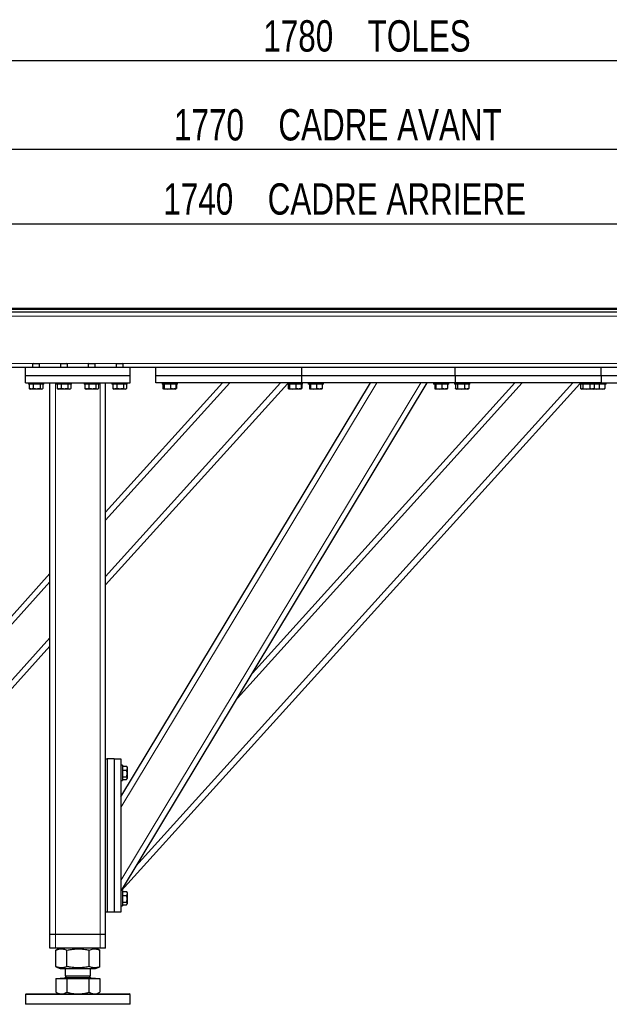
# Model space of a CAD drawing. Header units: millimetres. Extents: x 5 to 589, y 5 to 415.
# Tile 10 of 71: x 65 to 122, y 265 to 359. Entities that reach past the tile are written whole.
import ezdxf

# ---------------------------------------------------------------- set-up
doc = ezdxf.new("R2010")
doc.units = ezdxf.units.MM
doc.layers.add('COTES', color=1, linetype='Continuous')
doc.layers.add('TRAIT-FORT', color=4, linetype='Continuous', lineweight=25)
doc.styles.add('SLDTEXTSTYLE0', font='TXT', dxfattribs={"width": 0.75})
doc.dimstyles.new('SLDDIMSTYLE5', dxfattribs={"dimtxt": 3, "dimasz": 2, "dimexe": 0, "dimexo": 0.0625, "dimgap": 0.75, "dimtad": 1, "dimdec": 0, "dimlfac": 15, "dimrnd": 1e-09, "dimzin": 12, "dimdsep": 46, "dimtxsty": 'SLDTEXTSTYLE0', "dimsah": 1, "dimcen": 0.09, "dimadec": 0, "dimazin": 3, "dimtfac": 1, "dimtdec": 0, "dimtofl": 0, "dimtmove": 0, "dimatfit": 3, "dimfxl": 1, "dimfrac": 2, "dimtolj": 1, "dimtzin": 12, "dimarcsym": 0})

# ---------------------------------------------------------------- blocks, each defined once
blk = doc.blocks.new('_D_51')
at = {"layer": 'COTES', "color": 1, "transparency": 16777216}
for p, q in [((41.247, 331.692), (41.247, 340.538)), ((157.247, 331.692), (157.247, 340.538)), ((41.247, 339.538), (157.247, 339.538))]:
    blk.add_line(p, q, dxfattribs=at)
for points in [[(41.247, 339.538), (43.247, 339.038), (43.247, 340.038)], [(157.247, 339.538), (155.247, 340.038), (155.247, 339.038)]]:
    blk.add_solid(points, dxfattribs=at)
at = {"layer": 'COTES', "color": 1, "transparency": 16777216, "char_height": 3, "attachment_point": 1, "style": 'SLDTEXTSTYLE0'}
for s, insert in [('1740', (79.106, 343.405)), ('CADRE ARRIERE', (89.097, 343.405))]:
    blk.add_mtext(s, dxfattribs=dict(at, insert=insert))
blk = doc.blocks.new('_D_54')
at = {"layer": 'COTES', "color": 1, "transparency": 16777216}
for p, q in [((40.247, 331.692), (40.247, 347.643)), ((158.247, 331.692), (158.247, 347.643)), ((158.247, 346.643), (40.247, 346.643))]:
    blk.add_line(p, q, dxfattribs=at)
for points in [[(40.247, 346.643), (42.247, 346.143), (42.247, 347.143)], [(158.247, 346.643), (156.247, 347.143), (156.247, 346.143)]]:
    blk.add_solid(points, dxfattribs=at)
at = {"layer": 'COTES', "color": 1, "transparency": 16777216, "char_height": 3, "attachment_point": 1, "style": 'SLDTEXTSTYLE0'}
for s, insert in [('1770', (80.133, 350.51)), ('CADRE AVANT', (90.124, 350.51))]:
    blk.add_mtext(s, dxfattribs=dict(at, insert=insert))
blk = doc.blocks.new('_D_55')
at = {"layer": 'COTES', "color": 1, "transparency": 16777216}
for p, q in [((39.914, 332.359), (39.914, 356.152)), ((158.581, 332.359), (158.581, 356.152)), ((39.914, 355.152), (158.581, 355.152))]:
    blk.add_line(p, q, dxfattribs=at)
for points in [[(39.914, 355.152), (41.914, 354.652), (41.914, 355.652)], [(158.581, 355.152), (156.581, 355.652), (156.581, 354.652)]]:
    blk.add_solid(points, dxfattribs=at)
at = {"layer": 'COTES', "color": 1, "transparency": 16777216, "char_height": 3, "attachment_point": 1, "style": 'SLDTEXTSTYLE0'}
for s, insert in [('1780', (88.679, 359.02)), ('TOLES', (98.67, 359.02))]:
    blk.add_mtext(s, dxfattribs=dict(at, insert=insert))

msp = doc.modelspace()

# ---------------------------------------------------------------- linework, layer by layer
at = {"color": 8, "linetype": 'Continuous', "lineweight": 18}
for p, q in [((157.2473, 330.6924), (41.2473, 330.6924)), ((66.6273, 326.1591), (48.2007, 326.1591)), ((69.294, 326.1591), (67.2007, 326.1591)), ((71.9607, 326.1591), (69.8673, 326.1591)), ((74.6273, 326.1591), (72.534, 326.1591)), ((147.9607, 326.1591), (75.2007, 326.1591)), ((68.7807, 271.4924), (68.7807, 324.2924)), ((73.0473, 271.4924), (73.0473, 324.2924)), ((73.5807, 311.1364), (85.4751, 324.2924)), ((73.5807, 305.7685), (90.3283, 324.2924)), ((75.0473, 276.6589), (103.7579, 324.2924)), ((75.0473, 283.6327), (99.5546, 324.2924)), ((76.4853, 278.0115), (118.3283, 324.2924)), ((86.1918, 294.1153), (113.4751, 324.2924)), ((47.0473, 281.7889), (68.2473, 305.2374)), ((47.0473, 276.421), (68.2473, 299.8695)), ((68.7807, 270.1591), (68.7807, 271.4924)), ((73.0473, 270.1591), (73.0473, 271.4924))]:
    msp.add_line(p, q, dxfattribs=at)
at = {"layer": 'TRAIT-FORT', "color": 4, "linetype": 'Continuous', "lineweight": 25}
for p, q in [((39.914, 331.4591), (158.5807, 331.4591)), ((39.914, 331.3591), (158.5807, 331.3591)), ((39.914, 331.0924), (158.5807, 331.0924)), ((65.914, 325.7591), (48.914, 325.7591)), ((65.914, 324.9591), (65.914, 325.7591)), ((75.914, 325.7591), (65.914, 325.7591)), ((66.6273, 326.1591), (66.5807, 326.1124)), ((66.5807, 326.1124), (66.5807, 325.7591)), ((67.2473, 326.1124), (66.5807, 326.1124)), ((66.6273, 326.1591), (67.2007, 326.1591)), ((67.2473, 326.1124), (67.2007, 326.1591)), ((67.2473, 325.7591), (67.2473, 326.1124)), ((69.294, 326.1591), (69.2473, 326.1124)), ((69.2473, 326.1124), (69.2473, 325.7591)), ((69.914, 326.1124), (69.2473, 326.1124)), ((69.294, 326.1591), (69.8673, 326.1591)), ((69.914, 326.1124), (69.8673, 326.1591)), ((69.914, 325.7591), (69.914, 326.1124)), ((71.9607, 326.1591), (71.914, 326.1124)), ((71.914, 326.1124), (71.914, 325.7591)), ((72.5807, 326.1124), (71.914, 326.1124)), ((71.9607, 326.1591), (72.534, 326.1591)), ((72.5807, 326.1124), (72.534, 326.1591)), ((72.5807, 325.7591), (72.5807, 326.1124)), ((74.6273, 326.1591), (74.5807, 326.1124)), ((74.5807, 326.1124), (74.5807, 325.7591)), ((75.2473, 326.1124), (74.5807, 326.1124)), ((74.6273, 326.1591), (75.2007, 326.1591)), ((75.2473, 326.1124), (75.2007, 326.1591)), ((75.2473, 325.7591), (75.2473, 326.1124)), ((75.914, 324.9591), (75.914, 325.7591)), ((92.3807, 325.7591), (75.914, 325.7591)), ((78.3807, 324.9591), (78.3807, 325.7591)), ((107.0473, 325.7591), (92.3807, 325.7591)), ((92.3807, 324.9591), (92.3807, 325.7591)), ((107.0473, 324.9591), (107.0473, 325.7591)), ((147.2473, 325.7591), (107.0473, 325.7591)), ((121.0473, 324.9591), (121.0473, 325.7591)), ((75.914, 324.9591), (65.914, 324.9591)), ((65.914, 324.2924), (65.914, 324.9591)), ((75.914, 324.2924), (75.914, 324.9591)), ((92.3807, 324.9591), (78.3807, 324.9591)), ((78.3807, 324.2924), (78.3807, 324.9591)), ((107.0473, 324.9591), (92.3807, 324.9591)), ((92.3807, 324.2924), (92.3807, 324.9591)), ((121.0473, 324.9591), (107.0473, 324.9591)), ((107.0473, 324.9591), (107.0473, 324.2924)), ((134.114, 324.9591), (121.0473, 324.9591)), ((121.0473, 324.9591), (121.0473, 324.2924)), ((65.914, 324.2924), (75.914, 324.2924)), ((66.1807, 324.2924), (66.1807, 324.1591)), ((67.6473, 324.1591), (66.1807, 324.1591)), ((66.2636, 324.1591), (66.2636, 323.7594)), ((66.2952, 323.7411), (66.2636, 323.7594)), ((66.2943, 323.7394), (66.3757, 323.6924)), ((67.4523, 323.6924), (66.3757, 323.6924)), ((66.6512, 324.1591), (66.6512, 323.7594)), ((67.3016, 324.1591), (67.3016, 323.7594)), ((67.4523, 323.6924), (67.5337, 323.7394)), ((67.5644, 324.1591), (67.5644, 323.7594)), ((67.6473, 324.1591), (67.6473, 324.2924)), ((68.2473, 271.4924), (68.2473, 324.2924)), ((68.8473, 324.2924), (68.8473, 324.1591)), ((70.314, 324.1591), (68.8473, 324.1591)), ((68.9303, 324.1591), (68.9303, 323.7594)), ((68.9619, 323.7411), (68.9303, 323.7594)), ((68.9609, 323.7394), (69.0423, 323.6924)), ((70.119, 323.6924), (69.0423, 323.6924)), ((69.3179, 324.1591), (69.3179, 323.7594)), ((69.9682, 324.1591), (69.9682, 323.7594)), ((70.119, 323.6924), (70.2004, 323.7394)), ((70.231, 324.1591), (70.231, 323.7594)), ((70.314, 324.1591), (70.314, 324.2924)), ((71.514, 324.2924), (71.514, 324.1591)), ((72.9807, 324.1591), (71.514, 324.1591)), ((71.597, 324.1591), (71.597, 323.7594)), ((71.6286, 323.7411), (71.597, 323.7594)), ((71.6276, 323.7394), (71.709, 323.6924)), ((72.7857, 323.6924), (71.709, 323.6924)), ((71.9846, 324.1591), (71.9846, 323.7594)), ((72.6349, 324.1591), (72.6349, 323.7594)), ((72.7857, 323.6924), (72.8671, 323.7394)), ((72.8977, 324.1591), (72.8977, 323.7594)), ((72.9807, 324.1591), (72.9807, 324.2924)), ((73.5807, 288.2924), (73.5807, 324.2924)), ((73.5807, 311.9317), (84.7561, 324.2924)), ((73.5807, 304.9732), (90.9807, 324.2187)), ((74.1807, 324.2924), (74.1807, 324.1591)), ((75.6473, 324.1591), (74.1807, 324.1591)), ((74.2636, 324.1591), (74.2636, 323.7594)), ((74.2952, 323.7411), (74.2636, 323.7594)), ((74.2943, 323.7394), (74.3757, 323.6924)), ((75.4523, 323.6924), (74.3757, 323.6924)), ((74.6512, 324.1591), (74.6512, 323.7594)), ((75.0473, 284.6658), (98.9319, 324.2924)), ((75.0875, 275.6924), (104.3807, 324.2924)), ((75.1076, 275.6924), (118.9807, 324.2187)), ((75.3016, 324.1591), (75.3016, 323.7594)), ((75.4523, 323.6924), (75.5337, 323.7394)), ((75.5644, 324.1591), (75.5644, 323.7594)), ((75.6473, 324.1591), (75.6473, 324.2924)), ((92.3807, 324.2924), (78.3807, 324.2924)), ((78.9807, 324.2924), (78.9807, 324.1591)), ((80.4473, 324.1591), (78.9807, 324.1591)), ((79.0701, 324.1591), (79.0701, 323.7594)), ((79.1113, 323.7296), (79.1429, 323.7113)), ((79.1148, 324.1591), (79.1148, 323.7594)), ((79.1429, 323.7113), (79.1757, 323.6924)), ((80.2523, 323.6924), (79.1757, 323.6924)), ((79.1868, 324.1591), (79.1868, 323.7594)), ((79.7861, 324.1591), (79.7861, 323.7594)), ((80.2523, 323.6924), (80.2851, 323.7113)), ((80.2851, 323.7113), (80.3167, 323.7296)), ((80.3579, 323.7594), (80.306, 323.7442)), ((80.3132, 324.1591), (80.3132, 323.7594)), ((80.3161, 323.7306), (80.3579, 323.7594)), ((80.3579, 324.1591), (80.3579, 323.7594)), ((80.4473, 324.1591), (80.4473, 324.2924)), ((87.6297, 296.5011), (112.7561, 324.2924)), ((90.9807, 324.2924), (90.9807, 324.1591)), ((92.4473, 324.1591), (90.9807, 324.1591)), ((91.0701, 324.1591), (91.0701, 323.7594)), ((91.1113, 323.7296), (91.1429, 323.7113)), ((91.1148, 324.1591), (91.1148, 323.7594)), ((91.1429, 323.7113), (91.1757, 323.6924)), ((92.2523, 323.6924), (91.1757, 323.6924)), ((91.1868, 324.1591), (91.1868, 323.7594)), ((91.7861, 324.1591), (91.7861, 323.7594)), ((92.2523, 323.6924), (92.2851, 323.7113)), ((92.2851, 323.7113), (92.3167, 323.7296)), ((92.3132, 324.1591), (92.3132, 323.7594)), ((92.3161, 323.7306), (92.3579, 323.7594)), ((92.3579, 323.7594), (92.3198, 323.7482)), ((92.3579, 324.1591), (92.3579, 323.7594)), ((107.0473, 324.2924), (92.3807, 324.2924)), ((92.4473, 324.1591), (92.4473, 324.2924)), ((92.9807, 324.2924), (92.9807, 324.1591)), ((94.4473, 324.1591), (92.9807, 324.1591)), ((93.1148, 324.1591), (93.1148, 323.7594)), ((93.1429, 323.7113), (93.1757, 323.6924)), ((94.2523, 323.6924), (93.1757, 323.6924)), ((93.1868, 324.1591), (93.1868, 323.7594)), ((93.7861, 324.1591), (93.7861, 323.7594)), ((94.2523, 323.6924), (94.2851, 323.7113)), ((94.3132, 324.1591), (94.3132, 323.7594)), ((94.4473, 324.1591), (94.4473, 324.2924)), ((104.9807, 324.2924), (104.9807, 324.1591)), ((106.4473, 324.1591), (104.9807, 324.1591)), ((105.1148, 324.1591), (105.1148, 323.7594)), ((105.1429, 323.7113), (105.1757, 323.6924)), ((106.2523, 323.6924), (105.1757, 323.6924)), ((105.1868, 324.1591), (105.1868, 323.7594)), ((105.7861, 324.1591), (105.7861, 323.7594)), ((106.2523, 323.6924), (106.2851, 323.7113)), ((106.3132, 324.1591), (106.3132, 323.7594)), ((106.4473, 324.1591), (106.4473, 324.2924)), ((106.9807, 324.2924), (106.9807, 324.1591)), ((108.4473, 324.1591), (106.9807, 324.1591)), ((121.0473, 324.2924), (107.0473, 324.2924)), ((107.0701, 324.1591), (107.0701, 323.7594)), ((107.1113, 323.7296), (107.1757, 323.6924)), ((108.2523, 323.6924), (107.1757, 323.6924)), ((107.2912, 324.1591), (107.2912, 323.7594)), ((107.9351, 324.1591), (107.9351, 323.7594)), ((108.2523, 323.6924), (108.3167, 323.7296)), ((108.3161, 323.7306), (108.3579, 323.7594)), ((108.3579, 324.1591), (108.3579, 323.7594)), ((108.4473, 324.1591), (108.4473, 324.2924)), ((118.9807, 324.2924), (118.9807, 324.1591)), ((120.4473, 324.1591), (118.9807, 324.1591)), ((119.0701, 324.1591), (119.0701, 323.7594)), ((119.1113, 323.7296), (119.1757, 323.6924)), ((120.2523, 323.6924), (119.1757, 323.6924)), ((119.2912, 324.1591), (119.2912, 323.7594)), ((119.9351, 324.1591), (119.9351, 323.7594)), ((120.2523, 323.6924), (120.3167, 323.7296)), ((121.0995, 323.6924), (120.2523, 323.6924)), ((120.3161, 323.7306), (120.3579, 323.7594)), ((120.3579, 324.1591), (120.3579, 323.7594)), ((120.4473, 324.1591), (120.4473, 324.2924)), ((121.4503, 324.1591), (120.4473, 324.1591)), ((120.8527, 324.1591), (120.8527, 323.7594)), ((121.0473, 324.2924), (134.114, 324.2924)), ((121.319, 323.6924), (121.0995, 323.6924)), ((121.319, 323.6924), (121.3517, 323.7113)), ((121.3799, 324.1591), (121.3799, 323.7594)), ((121.514, 324.1591), (121.4503, 324.1591)), ((121.514, 324.1591), (121.514, 324.2924)), ((47.0473, 282.5842), (68.2473, 306.0327)), ((47.1076, 275.6924), (68.2473, 299.0742)), ((73.5807, 273.6257), (73.5807, 288.2924)), ((73.5807, 288.2924), (73.714, 288.2924)), ((73.714, 288.2924), (73.714, 273.6257)), ((74.3807, 288.2924), (73.714, 288.2924)), ((74.3807, 288.2924), (75.0473, 288.2924)), ((74.3807, 288.2924), (74.3807, 273.6257)), ((75.0473, 288.2924), (75.0473, 273.6257)), ((75.1807, 287.6924), (75.0473, 287.6924)), ((75.1807, 287.6924), (75.1807, 287.24)), ((75.1807, 287.6084), (75.5804, 287.6084)), ((75.5804, 287.6084), (75.6001, 287.5743)), ((75.6473, 287.4974), (75.6022, 287.5755)), ((75.1807, 287.24), (75.1807, 286.2257)), ((75.1807, 287.2138), (75.5804, 287.2138)), ((75.6473, 287.4974), (75.6473, 286.8926)), ((75.6473, 286.8926), (75.6473, 286.4207)), ((75.0473, 286.2257), (75.1807, 286.2257)), ((75.1807, 286.5644), (75.5804, 286.5644)), ((75.1807, 286.3098), (75.5804, 286.3098)), ((75.6022, 286.3426), (75.6473, 286.4207)), ((75.1807, 275.6924), (75.0473, 275.6924)), ((75.1807, 275.6924), (75.1807, 275.24)), ((75.1807, 275.6084), (75.5804, 275.6084)), ((75.5804, 275.6084), (75.6001, 275.5743)), ((75.6473, 275.4974), (75.6022, 275.5755)), ((75.6473, 275.4974), (75.6473, 274.8926)), ((75.1807, 275.24), (75.1807, 274.2257)), ((75.1807, 275.2138), (75.5804, 275.2138)), ((75.1807, 274.5644), (75.5804, 274.5644)), ((75.6022, 274.3426), (75.6473, 274.4207)), ((75.6473, 274.8926), (75.6473, 274.4207)), ((73.5807, 271.4924), (73.5807, 273.6257)), ((73.714, 273.6257), (73.5807, 273.6257)), ((74.3807, 273.6257), (73.714, 273.6257)), ((75.0473, 273.6257), (74.3807, 273.6257)), ((75.0473, 274.2257), (75.1807, 274.2257)), ((75.1807, 274.3098), (75.5804, 274.3098)), ((68.7807, 271.4924), (68.2473, 271.4924)), ((68.2473, 270.1591), (68.2473, 271.4924)), ((73.0473, 271.4924), (68.7807, 271.4924)), ((73.5807, 271.4924), (73.0473, 271.4924)), ((73.5807, 270.1591), (73.5807, 271.4924)), ((68.7807, 270.1591), (68.2473, 270.1591)), ((73.0473, 270.1591), (68.7807, 270.1591)), ((68.8133, 269.9891), (68.7972, 269.9833)), ((68.7972, 268.4015), (68.7972, 269.9833)), ((69.2321, 270.1591), (68.8116, 269.9892)), ((69.8778, 268.4015), (69.8778, 269.9833)), ((71.9946, 268.4015), (71.9946, 269.9833)), ((73.0164, 269.9892), (72.5959, 270.1591)), ((73.0308, 268.4015), (73.0308, 269.9833)), ((73.5807, 270.1591), (73.0473, 270.1591)), ((68.7972, 268.4015), (68.8133, 268.396)), ((68.8116, 268.3956), (69.2321, 268.2257)), ((69.2321, 268.2257), (70.0907, 268.2257)), ((69.714, 268.2257), (69.714, 267.5034)), ((70.0907, 268.2257), (72.5959, 268.2257)), ((72.114, 267.5034), (72.114, 268.2257)), ((72.5959, 268.2257), (73.0164, 268.3956)), ((68.7972, 267.2791), (68.7972, 265.9562)), ((68.7972, 267.2791), (69.8778, 267.2791)), ((69.2103, 267.2924), (69.2103, 267.2791)), ((69.2103, 267.2924), (72.6177, 267.2924)), ((69.8583, 267.5034), (69.714, 267.3591)), ((69.714, 267.5034), (72.114, 267.5034)), ((69.714, 267.3591), (72.114, 267.3591)), ((69.8778, 267.2791), (69.8778, 265.9562)), ((69.8778, 267.2791), (71.9946, 267.2791)), ((72.114, 267.3591), (71.9697, 267.5034)), ((71.9946, 265.9562), (71.9946, 267.2791)), ((71.9946, 267.2791), (73.0308, 267.2791)), ((72.6177, 267.2791), (72.6177, 267.2924)), ((73.0308, 267.2791), (73.0308, 265.9562)), ((68.8115, 265.9495), (68.7972, 265.9562)), ((68.8108, 265.9482), (69.0807, 265.7924)), ((72.7473, 265.7924), (73.0172, 265.9482)), ((65.9807, 265.7924), (65.914, 265.7257)), ((65.914, 265.7257), (65.914, 264.7924)), ((75.914, 265.7257), (65.914, 265.7257)), ((65.9807, 265.7924), (75.8473, 265.7924)), ((75.914, 265.7257), (75.8473, 265.7924)), ((75.914, 264.7924), (75.914, 265.7257)), ((75.4575, 264.7924), (65.914, 264.7924)), ((75.914, 264.7924), (75.4575, 264.7924))]:
    msp.add_line(p, q, dxfattribs=at)
for centre, start, end in [((69.6473, 267.3591), 270, 0), ((72.1807, 267.3591), 180, 270)]:
    msp.add_arc(centre, 0.0667, start, end, dxfattribs=at)
for points, knots in [([(66.6512, 323.7594), (66.6019, 323.7391), (66.5204, 323.7056), (66.4021, 323.7087), (66.3225, 323.732), (66.2767, 323.7533), (66.2636, 323.7594)], [0, 0, 0, 0, 0.3855495, 0.6376419, 0.8965462, 1, 1, 1, 1]), ([(67.3016, 323.7594), (67.2451, 323.7448), (67.131, 323.7152), (66.9619, 323.7044), (66.8003, 323.7203), (66.7012, 323.7463), (66.6512, 323.7594)], [0, 0, 0, 0, 0.26460494, 0.53494775, 0.76534313, 1, 1, 1, 1]), ([(67.3016, 323.7594), (67.3244, 323.7448), (67.3705, 323.7152), (67.4388, 323.7044), (67.5041, 323.7203), (67.5441, 323.7463), (67.5644, 323.7594)], [0, 0, 0, 0, 0.2646049, 0.5349477, 0.7653431, 1, 1, 1, 1]), ([(69.3179, 323.7594), (69.2686, 323.7391), (69.187, 323.7056), (69.0687, 323.7087), (68.9892, 323.732), (68.9434, 323.7533), (68.9303, 323.7594)], [0, 0, 0, 0, 0.3855495, 0.6376419, 0.8965462, 1, 1, 1, 1]), ([(69.9682, 323.7594), (69.9118, 323.7448), (69.7977, 323.7152), (69.6286, 323.7044), (69.467, 323.7203), (69.3679, 323.7463), (69.3179, 323.7594)], [0, 0, 0, 0, 0.26460494, 0.53494775, 0.76534313, 1, 1, 1, 1]), ([(69.9682, 323.7594), (69.991, 323.7448), (70.0372, 323.7152), (70.1055, 323.7044), (70.1708, 323.7203), (70.2108, 323.7463), (70.231, 323.7594)], [0, 0, 0, 0, 0.2646049, 0.5349477, 0.7653431, 1, 1, 1, 1]), ([(71.9846, 323.7594), (71.9352, 323.7391), (71.8537, 323.7056), (71.7354, 323.7087), (71.6558, 323.732), (71.61, 323.7533), (71.597, 323.7594)], [0, 0, 0, 0, 0.3855495, 0.6376419, 0.8965462, 1, 1, 1, 1]), ([(72.6349, 323.7594), (72.5785, 323.7448), (72.4643, 323.7152), (72.2953, 323.7044), (72.1336, 323.7203), (72.0346, 323.7463), (71.9846, 323.7594)], [0, 0, 0, 0, 0.26460494, 0.53494775, 0.76534313, 1, 1, 1, 1]), ([(72.6349, 323.7594), (72.6577, 323.7448), (72.7038, 323.7152), (72.7721, 323.7044), (72.8374, 323.7203), (72.8775, 323.7463), (72.8977, 323.7594)], [0, 0, 0, 0, 0.2646049, 0.5349477, 0.7653431, 1, 1, 1, 1]), ([(74.6512, 323.7594), (74.6019, 323.7391), (74.5204, 323.7056), (74.4021, 323.7087), (74.3225, 323.732), (74.2767, 323.7533), (74.2636, 323.7594)], [0, 0, 0, 0, 0.3855495, 0.6376419, 0.8965462, 1, 1, 1, 1]), ([(75.3016, 323.7594), (75.2451, 323.7448), (75.131, 323.7152), (74.9619, 323.7044), (74.8003, 323.7203), (74.7012, 323.7463), (74.6512, 323.7594)], [0, 0, 0, 0, 0.26460494, 0.53494775, 0.76534313, 1, 1, 1, 1]), ([(75.3016, 323.7594), (75.3244, 323.7448), (75.3705, 323.7152), (75.4388, 323.7044), (75.5041, 323.7203), (75.5441, 323.7463), (75.5644, 323.7594)], [0, 0, 0, 0, 0.2646049, 0.5349477, 0.7653431, 1, 1, 1, 1]), ([(79.1363, 323.7197), (79.1313, 323.721), (79.1088, 323.7266), (79.0871, 323.745), (79.0701, 323.7594)], [0, 0, 0, 0, 0.222122, 1, 1, 1, 1]), ([(79.1868, 323.7594), (79.1806, 323.7448), (79.1679, 323.7152), (79.1492, 323.7044), (79.1313, 323.7203), (79.1203, 323.7463), (79.1148, 323.7594)], [0, 0, 0, 0, 0.2646049, 0.5349477, 0.7653431, 1, 1, 1, 1]), ([(79.1868, 323.7594), (79.2388, 323.7448), (79.344, 323.7152), (79.4998, 323.7044), (79.6487, 323.7203), (79.74, 323.7463), (79.7861, 323.7594)], [0, 0, 0, 0, 0.2646049, 0.5349477, 0.7653431, 1, 1, 1, 1]), ([(80.3132, 323.7594), (80.2462, 323.7391), (80.1352, 323.7056), (79.9743, 323.7087), (79.8661, 323.732), (79.8038, 323.7533), (79.7861, 323.7594)], [0, 0, 0, 0, 0.3855495, 0.6376419, 0.8965462, 1, 1, 1, 1]), ([(80.2841, 323.7129), (80.2883, 323.7156), (80.2982, 323.722), (80.3077, 323.7457), (80.3132, 323.7594)], [0, 0, 0, 0, 0.4210552, 1, 1, 1, 1]), ([(91.1363, 323.7197), (91.1313, 323.721), (91.1088, 323.7266), (91.0871, 323.745), (91.0701, 323.7594)], [0, 0, 0, 0, 0.22212196, 1, 1, 1, 1]), ([(91.1868, 323.7594), (91.1806, 323.7448), (91.1679, 323.7152), (91.1492, 323.7044), (91.1313, 323.7203), (91.1203, 323.7463), (91.1148, 323.7594)], [0, 0, 0, 0, 0.2646049, 0.5349477, 0.7653431, 1, 1, 1, 1]), ([(91.1868, 323.7594), (91.2388, 323.7448), (91.344, 323.7152), (91.4998, 323.7044), (91.6487, 323.7203), (91.74, 323.7463), (91.7861, 323.7594)], [0, 0, 0, 0, 0.2646049, 0.5349477, 0.7653431, 1, 1, 1, 1]), ([(92.3132, 323.7594), (92.2462, 323.7391), (92.1352, 323.7056), (91.9743, 323.7087), (91.8661, 323.732), (91.8038, 323.7533), (91.7861, 323.7594)], [0, 0, 0, 0, 0.3855495, 0.6376419, 0.8965462, 1, 1, 1, 1]), ([(92.2841, 323.7129), (92.2883, 323.7156), (92.2982, 323.722), (92.3077, 323.7457), (92.3132, 323.7594)], [0, 0, 0, 0, 0.4210552, 1, 1, 1, 1]), ([(93.1868, 323.7594), (93.1806, 323.7448), (93.1679, 323.7152), (93.1492, 323.7044), (93.1313, 323.7203), (93.1203, 323.7463), (93.1148, 323.7594)], [0, 0, 0, 0, 0.2646049, 0.5349477, 0.7653431, 1, 1, 1, 1]), ([(93.1868, 323.7594), (93.2388, 323.7448), (93.344, 323.7152), (93.4998, 323.7044), (93.6487, 323.7203), (93.74, 323.7463), (93.7861, 323.7594)], [0, 0, 0, 0, 0.2646049, 0.5349477, 0.7653431, 1, 1, 1, 1]), ([(94.3132, 323.7594), (94.2462, 323.7391), (94.1352, 323.7056), (93.9743, 323.7087), (93.8661, 323.732), (93.8038, 323.7533), (93.7861, 323.7594)], [0, 0, 0, 0, 0.3855495, 0.6376419, 0.8965462, 1, 1, 1, 1]), ([(94.2841, 323.7129), (94.2883, 323.7156), (94.2982, 323.722), (94.3077, 323.7457), (94.3132, 323.7594)], [0, 0, 0, 0, 0.4210552, 1, 1, 1, 1]), ([(105.1868, 323.7594), (105.1806, 323.7448), (105.1679, 323.7152), (105.1492, 323.7044), (105.1313, 323.7203), (105.1203, 323.7463), (105.1148, 323.7594)], [0, 0, 0, 0, 0.2646049, 0.5349477, 0.7653431, 1, 1, 1, 1]), ([(105.1868, 323.7594), (105.2388, 323.7448), (105.344, 323.7152), (105.4998, 323.7044), (105.6487, 323.7203), (105.74, 323.7463), (105.7861, 323.7594)], [0, 0, 0, 0, 0.2646049, 0.5349477, 0.7653431, 1, 1, 1, 1]), ([(106.3132, 323.7594), (106.2462, 323.7391), (106.1352, 323.7056), (105.9743, 323.7087), (105.8661, 323.732), (105.8038, 323.7533), (105.7861, 323.7594)], [0, 0, 0, 0, 0.3855495, 0.6376419, 0.8965462, 1, 1, 1, 1]), ([(106.2841, 323.7129), (106.2883, 323.7156), (106.2982, 323.722), (106.3077, 323.7457), (106.3132, 323.7594)], [0, 0, 0, 0, 0.4210552, 1, 1, 1, 1]), ([(107.2912, 323.7594), (107.272, 323.7448), (107.2332, 323.7152), (107.1757, 323.7044), (107.1208, 323.7203), (107.0871, 323.7463), (107.0701, 323.7594)], [0, 0, 0, 0, 0.2646049, 0.5349477, 0.7653431, 1, 1, 1, 1]), ([(107.2912, 323.7594), (107.3471, 323.7448), (107.4601, 323.7152), (107.6275, 323.7044), (107.7875, 323.7203), (107.8856, 323.7463), (107.9351, 323.7594)], [0, 0, 0, 0, 0.2646049, 0.5349477, 0.7653431, 1, 1, 1, 1]), ([(108.3579, 323.7594), (108.3041, 323.7391), (108.2151, 323.7056), (108.0861, 323.7087), (107.9993, 323.732), (107.9493, 323.7533), (107.9351, 323.7594)], [0, 0, 0, 0, 0.3855495, 0.6376419, 0.8965462, 1, 1, 1, 1]), ([(119.2912, 323.7594), (119.272, 323.7448), (119.2332, 323.7152), (119.1757, 323.7044), (119.1208, 323.7203), (119.0871, 323.7463), (119.0701, 323.7594)], [0, 0, 0, 0, 0.2646049, 0.5349477, 0.7653431, 1, 1, 1, 1]), ([(119.2912, 323.7594), (119.3471, 323.7448), (119.4601, 323.7152), (119.6275, 323.7044), (119.7875, 323.7203), (119.8856, 323.7463), (119.9351, 323.7594)], [0, 0, 0, 0, 0.2646049, 0.5349477, 0.7653431, 1, 1, 1, 1]), ([(120.3579, 323.7594), (120.3041, 323.7391), (120.2151, 323.7056), (120.0861, 323.7087), (119.9993, 323.732), (119.9493, 323.7533), (119.9351, 323.7594)], [0, 0, 0, 0, 0.3855495, 0.6376419, 0.8965462, 1, 1, 1, 1]), ([(120.3305, 323.7405), (120.357, 323.7333), (120.4368, 323.7118), (120.5665, 323.7048), (120.7153, 323.7202), (120.8066, 323.7462), (120.8527, 323.7594)], [0, 0, 0, 0, 0.1549032, 0.4655741, 0.7303385, 1, 1, 1, 1]), ([(120.8527, 323.7594), (120.9198, 323.7391), (121.0307, 323.7056), (121.1916, 323.7087), (121.2999, 323.732), (121.3621, 323.7533), (121.3799, 323.7594)], [0, 0, 0, 0, 0.3855495, 0.6376419, 0.8965462, 1, 1, 1, 1]), ([(121.3508, 323.7129), (121.3549, 323.7156), (121.3648, 323.722), (121.3744, 323.7457), (121.3799, 323.7594)], [0, 0, 0, 0, 0.4210552, 1, 1, 1, 1]), ([(75.5804, 287.6084), (75.595, 287.5741), (75.6245, 287.5049), (75.6353, 287.4023), (75.6195, 287.3042), (75.5935, 287.2441), (75.5804, 287.2138)], [0, 0, 0, 0, 0.2646049, 0.5349477, 0.7653431, 1, 1, 1, 1]), ([(75.5804, 286.5644), (75.6006, 286.647), (75.6341, 286.7837), (75.631, 286.9819), (75.6077, 287.1152), (75.5864, 287.1919), (75.5804, 287.2138)], [0, 0, 0, 0, 0.3855495, 0.6376419, 0.8965462, 1, 1, 1, 1]), ([(75.5804, 286.3098), (75.595, 286.3319), (75.6245, 286.3765), (75.6353, 286.4428), (75.6195, 286.5061), (75.5935, 286.5449), (75.5804, 286.5644)], [0, 0, 0, 0, 0.26460494, 0.53494775, 0.76534313, 1, 1, 1, 1]), ([(75.5804, 275.6084), (75.595, 275.5741), (75.6245, 275.5049), (75.6353, 275.4023), (75.6195, 275.3042), (75.5935, 275.2441), (75.5804, 275.2138)], [0, 0, 0, 0, 0.2646049, 0.5349477, 0.7653431, 1, 1, 1, 1]), ([(75.5804, 274.5644), (75.6006, 274.647), (75.6341, 274.7837), (75.631, 274.9819), (75.6077, 275.1152), (75.5864, 275.1919), (75.5804, 275.2138)], [0, 0, 0, 0, 0.3855495, 0.6376419, 0.8965462, 1, 1, 1, 1]), ([(75.5804, 274.3098), (75.595, 274.3319), (75.6245, 274.3765), (75.6353, 274.4428), (75.6195, 274.5061), (75.5935, 274.5449), (75.5804, 274.5644)], [0, 0, 0, 0, 0.26460494, 0.53494775, 0.76534313, 1, 1, 1, 1]), ([(68.7972, 269.9833), (68.8693, 270.0094), (69.0059, 270.0589), (69.2068, 270.0956), (69.3851, 270.1011), (69.5505, 270.0819), (69.7108, 270.0449), (69.8203, 270.0045), (69.8778, 269.9833)], [0, 0, 0, 0, 0.2020684, 0.3826998, 0.5553146, 0.6929917, 0.8388942, 1, 1, 1, 1]), ([(69.8778, 269.9833), (70.0191, 270.0094), (70.2867, 270.0589), (70.6802, 270.0956), (71.0295, 270.1011), (71.3534, 270.0819), (71.6675, 270.0449), (71.882, 270.0045), (71.9946, 269.9833)], [0, 0, 0, 0, 0.2020684, 0.3826998, 0.5553146, 0.6929917, 0.8388942, 1, 1, 1, 1]), ([(71.9946, 269.9833), (72.0638, 270.0094), (72.1947, 270.0589), (72.3874, 270.0956), (72.5584, 270.1011), (72.7169, 270.0819), (72.8653, 270.0464), (72.965, 270.0082), (73.0147, 269.9891)], [0, 0, 0, 0, 0.2052791, 0.3887807, 0.5641381, 0.7040028, 0.8522236, 1, 1, 1, 1]), ([(69.8778, 268.4015), (69.8057, 268.3754), (69.6691, 268.3259), (69.4682, 268.2892), (69.2899, 268.2837), (69.1245, 268.3029), (68.9642, 268.3399), (68.8547, 268.3803), (68.7972, 268.4015)], [0, 0, 0, 0, 0.2020684, 0.3826998, 0.5553146, 0.6929917, 0.8388942, 1, 1, 1, 1]), ([(71.9946, 268.4015), (71.8533, 268.3754), (71.5857, 268.3259), (71.1922, 268.2892), (70.8429, 268.2837), (70.519, 268.3029), (70.2049, 268.3399), (69.9904, 268.3803), (69.8778, 268.4015)], [0, 0, 0, 0, 0.2020684, 0.3826998, 0.5553146, 0.6929917, 0.8388942, 1, 1, 1, 1]), ([(73.0147, 268.396), (72.9509, 268.3719), (72.8252, 268.3246), (72.638, 268.2893), (72.467, 268.2837), (72.3085, 268.3029), (72.1547, 268.3399), (72.0497, 268.3803), (71.9946, 268.4015)], [0, 0, 0, 0, 0.1894093, 0.3729065, 0.5482597, 0.688121, 0.8363383, 1, 1, 1, 1]), ([(68.7972, 265.9562), (68.8849, 265.9117), (69.0172, 265.8446), (69.199, 265.7994), (69.2912, 265.7947), (69.3375, 265.7924)], [0, 0, 0, 0, 0.4952513, 0.7468182, 1, 1, 1, 1]), ([(69.3375, 265.7924), (69.428, 265.8007), (69.6111, 265.8173), (69.7882, 265.9095), (69.8778, 265.9562)], [0, 0, 0, 0, 0.4945107, 1, 1, 1, 1]), ([(69.8778, 265.9562), (70.0497, 265.9117), (70.3088, 265.8446), (70.6648, 265.7994), (70.8455, 265.7947), (70.9362, 265.7924)], [0, 0, 0, 0, 0.4952513, 0.7468182, 1, 1, 1, 1]), ([(70.9362, 265.7924), (71.1135, 265.8007), (71.4722, 265.8173), (71.8192, 265.9095), (71.9946, 265.9562)], [0, 0, 0, 0, 0.4945107, 1, 1, 1, 1]), ([(71.9946, 265.9562), (72.0787, 265.9117), (72.2056, 265.8446), (72.3798, 265.7994), (72.4683, 265.7947), (72.5127, 265.7924)], [0, 0, 0, 0, 0.4952513, 0.7468182, 1, 1, 1, 1]), ([(72.5127, 265.7924), (72.5995, 265.8007), (72.7751, 265.8173), (72.9449, 265.9095), (73.0308, 265.9562)], [0, 0, 0, 0, 0.4945107, 1, 1, 1, 1])]:
    msp.add_open_spline(points, degree=3, knots=knots, dxfattribs=at)

# ---------------------------------------------------------------- dimensions: what is measured, and where the dimension line sits
at = {"layer": 'COTES', "color": 1}
for base, p1, p2, text, picture, middle in [((158.5807, 355.1524), (39.914, 331.3591), (158.5807, 331.3591), '<> TOLES', '_D_55', (99.2473, 355.1524)), ((40.2473, 346.6428), (158.2473, 330.6924), (40.2473, 330.6924), '<> CADRE AVANT', '_D_54', (99.2473, 346.6428)), ((157.2473, 339.5376), (41.2473, 330.6924), (157.2473, 330.6924), '<> CADRE ARRIERE', '_D_51', (99.2473, 339.5376))]:
    dim = msp.add_linear_dim(base=base, p1=p1, p2=p2, text=text, dimstyle='SLDDIMSTYLE5', dxfattribs=at)
    dim.commit()
    dim.dimension.update_dxf_attribs({"geometry": picture, "text_midpoint": middle, "dimtype": 160})

doc.saveas('drawing.dxf')
